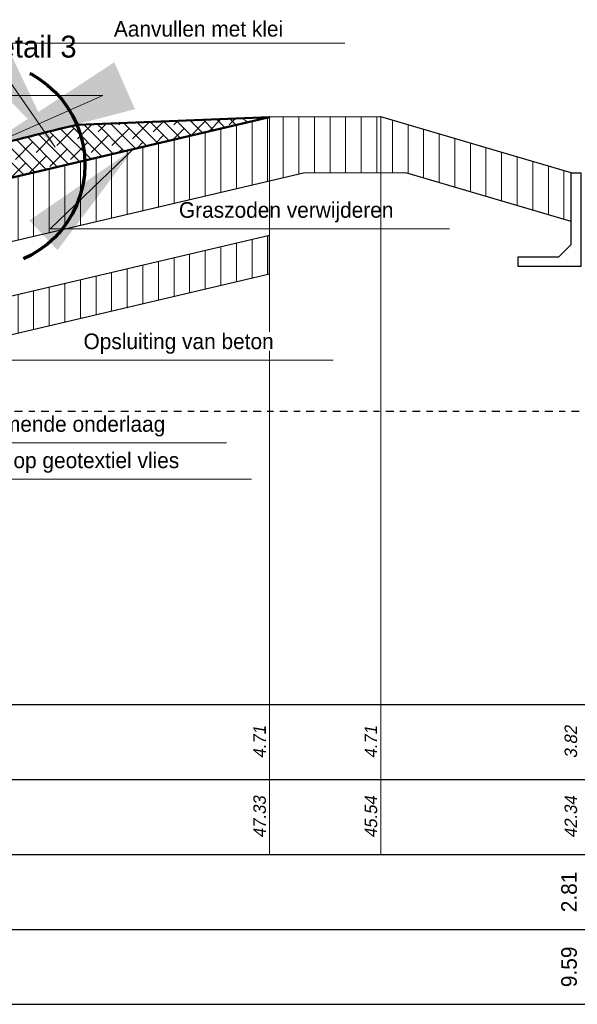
# Model space of a CAD drawing. Header units: metres. Extents: x 132 to 905, y -50 to 63.
# Tile 36 of 86: x 517 to 526, y -48 to -33. Entities that reach past the tile are written whole.
import ezdxf
from ezdxf.enums import TextEntityAlignment as Align

# ---------------------------------------------------------------- set-up
doc = ezdxf.new("R2010")
doc.units = ezdxf.units.M
doc.header["$LTSCALE"] = 0.1
doc.linetypes.add('CENTER2', pattern=[28.575, 19.05, -3.175, 3.175, -3.175])
doc.linetypes.add('NAP', pattern=[20, 12.5, -2.5, 2.5, -2.5])
for name, color, linetype, lineweight in [('DP-BS-arcering_klei', 253, 'Continuous', 0), ('DP-BS-Matenbalk_verlenglijnen', 253, 'Continuous', 0), ('DP-BS-profiel', 2, 'Continuous', 25), ('DP-NAP-lijn', 6, 'NAP', 25), ('DP-NW-arcering_klei', 1, 'Continuous', 18), ('DP-NW-Profiel', 4, 'Continuous', 50), ('DP-Waterlijn_tekst', 7, 'Continuous', 35), ('Plts-Detail', 5, 'CENTER2', 70), ('TL-2.5 mm tekst_schaaldp', 7, 'Continuous', 25), ('TL-2.5mm Tekst', 7, 'Continuous', 25), ('TL-5.0mm Tekst', 4, 'Continuous', 50)]:
    doc.layers.add(name, color=color, linetype=linetype, lineweight=lineweight)
for name, color, linetype in [('DP-BS-KRUINLIJN', 1, 'Continuous'), ('DP-Matenbalk', 1, 'Continuous'), ('DP-Matenbalk_bestaandehoogten', 6, 'Continuous'), ('DP-Matenbalk_nwhoogten', 7, 'Continuous'), ('DP-NW-Maatvoering', 7, 'Continuous')]:
    doc.layers.add(name, color=color, linetype=linetype)
doc.styles.add('dp-besthgt', font='StagCAD.ttf', dxfattribs={"oblique": 10, "height": 0.2})
doc.styles.add('Ontwnota-dwp-Bruinissepolder tot Grevelingendam$0$dp-nwhgt', font='StagCAD.ttf', dxfattribs={"height": 0.25})
doc.styles.add('Ontwnota-dwp-Bruinissepolder tot Grevelingendam$0$StagCAD', font='StagCAD.ttf')
doc.styles.add('StagCAD', font='StagCAD.ttf')
doc.dimstyles.new('GM-maatvoering', dxfattribs={"dimtxt": 2.5, "dimasz": 2.5, "dimexe": 1, "dimexo": 0, "dimgap": 1, "dimtad": 1, "dimrnd": 0.001, "dimzin": 1, "dimdsep": 46, "dimtxsty": 'StagCAD', "dimcen": 0.09, "dimclrd": 1, "dimclre": 1, "dimclrt": 7, "dimazin": 0, "dimtfac": 1, "dimtix": 1, "dimtmove": 0, "dimatfit": 3, "dimfxl": 1, "dimfxlon": 1, "dimtvp": 0.83, "dimtolj": 1, "dimtzin": 0, "dimlwd": 15, "dimlwe": 15, "dimarcsym": 0})
doc.dimstyles.new('Ontwnota-dwp-Bruinissepolder tot Grevelingendam$0$leader 1_100', dxfattribs={"dimscale": 0.1, "dimtxt": 2.5, "dimasz": 2, "dimexe": 0, "dimexo": 0, "dimgap": 1, "dimtad": 1, "dimrnd": 0.001, "dimzin": 1, "dimdsep": 46, "dimtxsty": 'Ontwnota-dwp-Bruinissepolder tot Grevelingendam$0$StagCAD', "dimblk": 'Ontwnota-dwp-Bruinissepolder tot Grevelingendam$0$RAD_PIJL', "dimcen": 0.09, "dimse1": 1, "dimse2": 1, "dimclrd": 1, "dimclre": 1, "dimclrt": 7, "dimazin": 0, "dimtfac": 1, "dimtix": 1, "dimtmove": 0, "dimatfit": 0, "dimfxl": 1, "dimtvp": 0.83, "dimtolj": 1, "dimtzin": 0, "dimlwd": 15, "dimarcsym": 0})

# ---------------------------------------------------------------- blocks, each defined once
blk = doc.blocks.new('*U66')
at = {"layer": 'DP-Matenbalk'}
for p, q in [((6, -4.7), (59.862, -4.7)), ((6, -5.9), (59.862, -5.9)), ((6, -7.1), (59.862, -7.1)), ((6, -8.3), (59.862, -8.3)), ((6, -9.5), (59.862, -9.5))]:
    blk.add_line(p, q, dxfattribs=at)
at = {"layer": 'TL-2.5 mm tekst_schaaldp', "style": 'StagCAD', "width": 0.96}
blk.add_attdef('SCHAAL', (-0.05, -11.124), '', height=0.25, dxfattribs=at)
at = {"layer": 'TL-2.5mm Tekst', "lineweight": 35, "style": 'StagCAD', "width": 0.96}
blk.add_attdef('GEBIEDDWP', (7.116, -10.535), '', height=0.25, dxfattribs=at)
at = {"layer": 'TL-5.0mm Tekst', "style": 'StagCAD', "width": 0.96}
blk.add_attdef('OMSCHRIJVING', (-0.05, -10.535), '', height=0.5, dxfattribs=at)
blk = doc.blocks.new('*U65')
at = {"layer": 'DP-NAP-lijn'}
blk.add_line((0, 0), (597.91, 0), dxfattribs=at)
at = {"layer": 'DP-NAP-lijn', "style": 'StagCAD'}
blk.add_attdef('NAPLIJN', (6.25, 1), '', height=2.5, dxfattribs=at)
at = {"layer": 'DP-Waterlijn_tekst', "style": 'StagCAD'}
blk.add_attdef('WP', text='', height=2.5, dxfattribs=at).set_placement((11.17, 16.5), align=Align.BOTTOM_CENTER)
blk = doc.blocks.new('dp784-08')
at = {"layer": 'DP-BS-arcering_klei'}
h = blk.add_hatch(dxfattribs=at)
h.set_pattern_fill('_U', color=251, scale=0.25, angle=90, pattern_type=0)
h.set_pattern_definition([(90, (-335.5025, 14.9338), (-0.25, -1e-16), [])])
h.paths.add_polyline_path([(22.044, -14.919), (22.188, -14.669), (28.925, -13.088), (30.564, -13.085), (33.217, -13.863), (33.217, -13.081), (30.163, -12.186), (28.379, -12.189), (21.817, -13.729), (21.978, -14.202), (21.865, -14.241), (21.768, -13.957), (11.007, -17.63), (10.966, -17.512), (10.966, -17.9), (10.866, -17.9), (10.866, -18.471), (16.548, -16.531), (16.745, -16.728)])
h = blk.add_hatch(dxfattribs=at)
h.set_pattern_fill('_U', color=251, scale=0.25, angle=90, pattern_type=0)
h.set_pattern_definition([(90, (-335.5025, -2.0662), (-0.25, -1e-16), [])])
h.paths.add_polyline_path([(17.1, -17.082), (17.73, -17.712), (22.494, -16.086), (28.379, -14.706), (28.379, -14.089), (22.239, -15.53), (22.089, -15.379)])
at = {"layer": 'DP-BS-KRUINLIJN'}
for p in [(28.379, -12.189), (30.163, -12.186)]:
    blk.add_point(p, dxfattribs=at)
at = {"layer": 'DP-BS-Matenbalk_verlenglijnen'}
for points in [[(28.379, -12.189, 0), (28.379, -24, 0)], [(28.379, -12.189, 0), (28.379, -24, 0)], [(30.163, -12.186, 0), (30.163, -24, 0)], [(30.163, -12.186, 0), (30.163, -24, 0)]]:
    blk.add_polyline3d(points, dxfattribs=at)
at = {"layer": 'DP-BS-profiel', "color": 1}
for p, q in [((28.379, -12.189), (21.817, -13.729)), ((30.163, -12.186), (28.379, -12.189)), ((33.217, -13.081), (30.163, -12.186)), ((30.564, -13.085), (28.925, -13.088)), ((33.217, -13.863), (30.564, -13.085)), ((28.379, -14.089), (22.239, -15.53)), ((28.379, -14.706), (28.379, -14.089)), ((28.379, -14.706), (22.376, -16.114))]:
    blk.add_line(p, q, dxfattribs=at)
blk.add_lwpolyline([(30.564, -13.085), (28.925, -13.088), (22.188, -14.669), (22.044, -14.919), (16.745, -16.728), (16.548, -16.531)], dxfattribs=at)
blk.add_lwpolyline([(33.367, -13.081), (33.367, -14.581), (32.367, -14.581), (32.367, -14.431), (33.017, -14.431), (33.217, -14.231), (33.217, -13.081)], close=True, dxfattribs=at)
at = {"layer": 'DP-Matenbalk'}
blk.add_blockref('*U66', (0, -16.9), dxfattribs=at)
at = {"layer": 'DP-NAP-lijn', "ltscale": 4, "xscale": 0.0999999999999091, "yscale": 0.0999999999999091, "zscale": 0.0999999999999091}
blk.add_blockref('*U65', (0.07, -16.9), dxfattribs=at)
at = {"layer": 'DP-Matenbalk_bestaandehoogten', "style": 'dp-besthgt', "oblique": 10}
for s, p in [('4.71', (28.381, -22.2)), ('4.71', (30.165, -22.2)), ('3.82', (33.369, -22.2)), ('47.33', (28.381, -23.4)), ('45.54', (30.165, -23.4)), ('42.34', (33.369, -23.4))]:
    blk.add_text(s, height=0.2, rotation=90, dxfattribs=at).set_placement(p, align=Align.BOTTOM_CENTER)
blk = doc.blocks.new('Ontwnota-dwp-Bruinissepolder tot Grevelingendam$0$RAD_PIJL')
at = {"color": 1, "linetype": 'Continuous'}
blk.add_solid([(-2.8284, -0.75), (-2.8284, 0.75), (0, 0)], dxfattribs=at)
blk = doc.blocks.new('Ontwnota-dwp-Bruinissepolder tot Grevelingendam$0$NWHO')
at = {"layer": 'DP-Matenbalk_nwhoogten', "style": 'Ontwnota-dwp-Bruinissepolder tot Grevelingendam$0$dp-nwhgt'}
for tag, p in [('AFSTAND', (0.6, -0.013)), ('HOOGTE', (1.8, -0.013))]:
    blk.add_attdef(tag, text='', height=0.25, dxfattribs=at).set_placement(p, align=Align.BOTTOM_CENTER)

msp = doc.modelspace()

# ---------------------------------------------------------------- hatches: boundary and pattern name
at = {"layer": 'DP-NW-arcering_klei', "linetype": 'Continuous'}
h = msp.add_hatch(dxfattribs=at)
h.set_pattern_fill('KLEI_AANVULLEN', color=256, scale=0.05, angle=90, style=0, pattern_type=2)
h.set_pattern_definition([(135, (515.43418, -35.63118), (-0.1104854, -0.1104854), []), (225, (515.43418, -35.63118), (-0.1104854, -0.3314563), [0.390625, -0.234375])])
edge = h.paths.add_edge_path()
edge.add_arc((528.541, -80.246), 46.86, 104.8103, 107.8137)
edge.add_line((514.205, -35.633), (514.215, -35.662))
edge.add_line((514.215, -35.662), (520.777, -34.123))
edge.add_line((520.777, -34.123), (517.701, -34.246))
edge.add_arc((528.243, -79.027), 46.005, 103.2461, 105.2121)
edge.add_line((516.171, -34.634), (516.326, -34.634))
edge.add_line((516.326, -34.634), (516.537, -34.846))
edge.add_line((516.537, -34.846), (516.562, -34.943))

# ---------------------------------------------------------------- linework, layer by layer
at = {"layer": 'DP-NW-Profiel'}
msp.add_line((517.701, -34.246), (520.777, -34.123), dxfattribs=at)
msp.add_lwpolyline([(508.65, -37.562), (514.215, -35.662), (520.777, -34.123)], dxfattribs=at)
msp.add_arc((528.541, -80.246), 47.26, 103.2592, 105.1745, dxfattribs=at)
at = {"layer": 'Plts-Detail'}
msp.add_circle((516.169, -34.884), 1.65, dxfattribs=at)

# ---------------------------------------------------------------- block references
msp.add_blockref('dp784-08', (492.398, -21.934))
at = {"layer": 'DP-Matenbalk_nwhoogten', "rotation": 90}
msp.add_blockref('Ontwnota-dwp-Bruinissepolder tot Grevelingendam$0$NWHO', (525.765, -48.334), dxfattribs=at).add_auto_attribs({'AFSTAND': '9.59', 'HOOGTE': '2.81'})

# ---------------------------------------------------------------- texts
at = {"layer": 'DP-NW-Maatvoering', "color": 7, "insert": (522.764, -35.812), "char_height": 0.25, "attachment_point": 9, "style": 'Ontwnota-dwp-Bruinissepolder tot Grevelingendam$0$StagCAD'}
msp.add_mtext('\\A1;Graszoden verwijderen', dxfattribs=at)
at = {"layer": 'Plts-Detail', "lineweight": 40, "style": 'StagCAD'}
msp.add_text('detail 3', height=0.35, dxfattribs=at).set_placement((516.177, -33.171))

# ---------------------------------------------------------------- leaders
at = {"layer": 'DP-NW-Maatvoering', "annotation_type": 0, "has_hookline": 1}
for points, dimstyle, hookline_direction, text_width in [([(517.341, -34.607), (516.184, -32.939), (518.184, -32.939)], 'Ontwnota-dwp-Bruinissepolder tot Grevelingendam$0$leader 1_100', 0, 2.8), ([(516.17, -34.634), (518.108, -33.776), (515.608, -33.776)], 'GM-maatvoering', 1, 0.75), ([(518.599, -34.634), (517.264, -35.912), (519.264, -35.912)], 'Ontwnota-dwp-Bruinissepolder tot Grevelingendam$0$leader 1_100', 0, 3.4), ([(516.328, -34.805), (515.697, -38.016), (517.697, -38.016)], 'Ontwnota-dwp-Bruinissepolder tot Grevelingendam$0$leader 1_100', 0, 3.1), ([(511.748, -36.487), (510.987, -39.34), (512.987, -39.34)], 'Ontwnota-dwp-Bruinissepolder tot Grevelingendam$0$leader 1_100', 0, 6.1), ([(510.626, -36.793), (509.965, -39.922), (511.965, -39.922)], 'Ontwnota-dwp-Bruinissepolder tot Grevelingendam$0$leader 1_100', 0, 7.525)]:
    msp.add_leader(points, dimstyle=dimstyle, override={"dimscale": 0, "dimgap": 1, "dimtad": 1}, dxfattribs=dict(at, hookline_direction=hookline_direction, text_width=text_width))

# ---------------------------------------------------------------- next in the draw order: texts
at = {"layer": 'DP-NW-Maatvoering', "color": 7, "char_height": 0.25, "attachment_point": 7, "style": 'Ontwnota-dwp-Bruinissepolder tot Grevelingendam$0$StagCAD', "bg_fill": 3, "box_fill_scale": 1.1, "bg_fill_color": 256, "bg_fill_transparency": 0}
for s, insert in [('\\A1;Aanvullen met klei', (518.284, -32.839)), ('\\A1;Opsluiting van beton', (517.797, -37.916)), ('\\A1;Uitvullen met waterremmende onderlaag', (513.087, -39.24)), ('\\A1;Steenslag  14/32mm; dik 0.10, op geotextiel vlies', (512.065, -39.822))]:
    msp.add_mtext(s, dxfattribs=dict(at, insert=insert))

doc.saveas('drawing.dxf')
